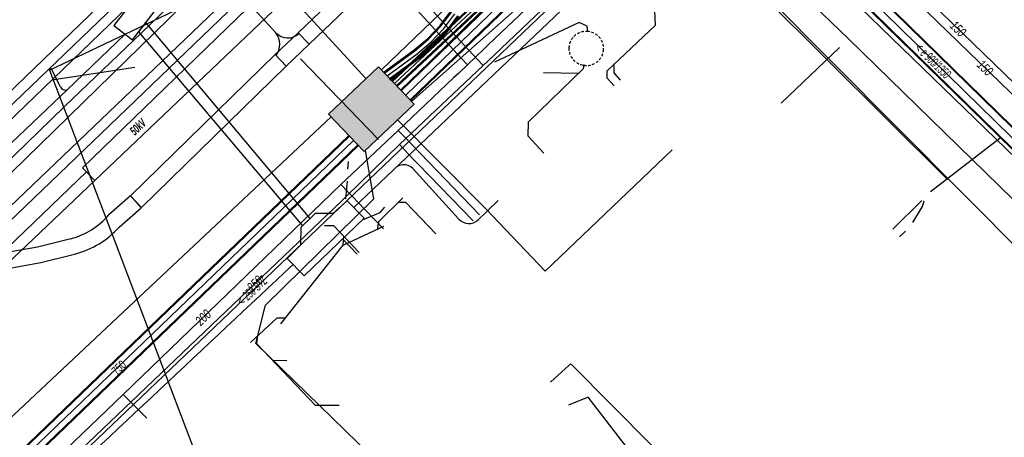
# Model space of a CAD drawing. Header units: metres. Extents: x 2695563 to 2696938, y 1260544 to 1262032.
# Tile 19 of 256: x 2695706 to 2695763, y 1260991 to 1261015. Entities that reach past the tile are written whole.
import ezdxf

# ---------------------------------------------------------------- set-up
doc = ezdxf.new("R2010")
doc.units = ezdxf.units.M
doc.linetypes.add('AUSGEZOGEN', pattern=[0])
doc.linetypes.add('STRICHLINIE2_S3', pattern=[0.25, 0.15, -0.1])
for name, color, linetype in [('AW_LK_ Haltung Text', 7, 'AUSGEZOGEN'), ('AW_LK_Haltung', 24, 'AUSGEZOGEN'), ('AW_LK_Schacht Detailpolygon', 24, 'AUSGEZOGEN'), ('AW_LK_Trasselinie', 24, 'AUSGEZOGEN'), ('EW_LK_Bauwerk_FL_Linie_Punkt', 1, 'AUSGEZOGEN'), ('EW_LK_Trasseabs', 1, 'AUSGEZOGEN'), ('EW_LK_Trasseabs_Text', 1, 'AUSGEZOGEN'), ('EW_LK_Trasserand', 1, 'AUSGEZOGEN'), ('FM_LK_SW_BAUWERK', 94, 'AUSGEZOGEN'), ('FM_LK_SW_TRASSEKANTE', 94, 'AUSGEZOGEN'), ('FM_LK_SW_TRASSEKANTE_TEXT', 94, 'AUSGEZOGEN'), ('GA_LK_Leitung', 32, 'AUSGEZOGEN'), ('GA_LK_Leitung_Text', 32, 'AUSGEZOGEN'), ('WA_LK_Leitung', 171, 'AUSGEZOGEN'), ('WA_LK_Leitung_Text', 171, 'AUSGEZOGEN')]:
    doc.layers.add(name, color=color, linetype=linetype)
doc.styles.add('ARIAL', font='arial.ttf')
doc.styles.add('ARIALNARROW', font='ARIALN.TTF')
pattern_1 = [(0, (2703955, 1269100), (4050, 4050), [4050, -4050]), (90, (2703955, 1269100), (-4050, 4050), [4050, -4050])]
pattern_2 = [(0, (2708005, 1273150), (6075, 6075), [6075, -6075]), (90, (2708005, 1273150), (-6075, 6075), [6075, -6075])]

# ---------------------------------------------------------------- blocks, each defined once
blk = doc.blocks.new('COMPLEXOBJECT_1486')
at = {"layer": 'AW_LK_Trasselinie', "color": 24, "linetype": 'AUSGEZOGEN', "transparency": 33554687}
blk.add_line((5717.58, 11023.864), (5684.727, 10992.233), dxfattribs=at)
blk.add_arc((5676.339, 10999.408), 11.039, 250.3905, 319.4564, dxfattribs=at)
blk = doc.blocks.new('COMPLEXOBJECT_1487')
at = {"layer": 'AW_LK_Trasselinie', "color": 24, "linetype": 'AUSGEZOGEN', "transparency": 33554687}
blk.add_line((5718.412, 11022.999), (5685.634, 10991.448), dxfattribs=at)
blk.add_arc((5676.342, 10999.401), 12.231, 250.6966, 319.4388, dxfattribs=at)
blk = doc.blocks.new('COMPLEXOBJECT_1510')
at = {"layer": 'AW_LK_Schacht Detailpolygon', "color": 24, "linetype": 'STRICHLINIE2_S3', "transparency": 33554687}
for centre, radius, start, end in [((5738.091, 11013.899), 0.987, 82.7609, 178.4247), ((5738.132, 11013.892), 0.989, 352.1305, 85.2016), ((5738.092, 11013.898), 0.988, 178.3547, 262.7918), ((5738.133, 11013.892), 0.988, 260.3994, 352.1777)]:
    blk.add_arc(centre, radius, start, end, dxfattribs=at)
blk = doc.blocks.new('COMPLEXOBJECT_1546')
at = {"layer": 'AW_LK_Haltung', "color": 24, "linetype": 'AUSGEZOGEN', "transparency": 33554687}
blk.add_line((5716.755, 11022.188), (5685.181, 10991.84), dxfattribs=at)
blk.add_arc((5676.169, 10999.763), 12, 254.6386, 318.6796, dxfattribs=at)
blk = doc.blocks.new('COMPLEXOBJECT_1618')
at = {"layer": 'EW_LK_Trasserand', "color": 1, "linetype": 'AUSGEZOGEN', "transparency": 33554687}
for points in [[(5710.96, 11003.519), (5712.247, 11004.641), (5711.631, 11005.324), (5710.368, 11004.223)], [(5708.152, 11002.842), (5706.226, 11002.349), (5704.121, 11001.973)], [(5704.291, 11001.069), (5706.422, 11001.449), (5708.441, 11001.967)], [(5701.534, 11001.174), (5699.274, 10999.593), (5693.884, 10994.456), (5689.164, 10989.827), (5685.174, 10985.863), (5682.322, 10983.483), (5681.082, 10982.374)], [(5681.082, 10982.374), (5681.843, 10981.578), (5685.916, 10985.049), (5689.936, 10989.045), (5694.648, 10993.664), (5700.034, 10998.795), (5701.998, 11000.372)]]:
    blk.add_lwpolyline(points, dxfattribs=at)
for centre, radius, start, end in [((5707.042, 11007.091), 4.392, 284.6372, 319.2247), ((5707.21, 11006.786), 4.974, 284.3345, 318.9414), ((5704.673, 10995.599), 6.398, 94.947, 119.3798), ((5704.756, 10995.42), 5.668, 94.7029, 119.1124)]:
    blk.add_arc(centre, radius, start, end, dxfattribs=at)
blk = doc.blocks.new('COMPLEXOBJECT_2298')
at = {"layer": 'EW_LK_Trasseabs', "color": 1, "linetype": 'AUSGEZOGEN', "transparency": 33554687}
for p, q in [((5741.924, 10990.826), (5737.28, 10995.512)), ((5741.845, 10989.134), (5742.016, 10990.619)), ((5753.203, 10977.834), (5741.936, 10988.916))]:
    blk.add_line(p, q, dxfattribs=at)
for centre, radius, start, end in [((5741.75, 10990.625), 0.266, 358.796, 49.129), ((5742.118, 10989.12), 0.273, 177.0457, 228.2686)]:
    blk.add_arc(centre, radius, start, end, dxfattribs=at)
blk = doc.blocks.new('COMPLEXOBJECT_2299')
at = {"layer": 'EW_LK_Trasseabs', "color": 1, "linetype": 'AUSGEZOGEN', "transparency": 33554687}
blk.add_line((5737.114, 10995.502), (5736.034, 10994.498), dxfattribs=at)
blk.add_arc((5737.202, 10995.426), 0.116, 47.7259, 139.1688, dxfattribs=at)
blk = doc.blocks.new('COMPLEXOBJECT_2406')
at = {"layer": 'EW_LK_Trasseabs', "color": 1, "linetype": 'AUSGEZOGEN', "transparency": 33554687}
for p, q in [((5758.213, 10982.554), (5771.631, 10995.456)), ((5758.081, 10982.05), (5758.139, 10982.401))]:
    blk.add_line(p, q, dxfattribs=at)
blk.add_arc((5758.408, 10982.365), 0.272, 135.9593, 172.4183, dxfattribs=at)
blk = doc.blocks.new('COMPLEXOBJECT_2412')
at = {"layer": 'EW_LK_Trasseabs', "color": 1, "linetype": 'AUSGEZOGEN', "transparency": 33554687}
blk.add_line((5730.71, 11003.977), (5728.043, 11006.919), dxfattribs=at)
blk.add_arc((5731.29, 11004.514), 0.79, 222.752, 311.982, dxfattribs=at)
blk = doc.blocks.new('COMPLEXOBJECT_2563')
at = {"layer": 'EW_LK_Trasseabs', "color": 1, "linetype": 'AUSGEZOGEN', "transparency": 33554687}
blk.add_line((5707.553, 11011.661), (5707.019, 11012.724), dxfattribs=at)
blk.add_arc((5707.828, 11011.776), 0.298, 202.6641, 292.1593, dxfattribs=at)
blk = doc.blocks.new('COMPLEXOBJECT_2755')
at = {"layer": 'FM_LK_SW_TRASSEKANTE', "color": 94, "linetype": 'AUSGEZOGEN', "transparency": 33554687}
for p, q in [((5768.75, 11059.53), (5763.168, 11065.49)), ((5727.343, 11011.463), (5768.592, 11051.978))]:
    blk.add_line(p, q, dxfattribs=at)
blk.add_arc((5764.805, 11055.835), 5.405, 314.4785, 43.1244, dxfattribs=at)

msp = doc.modelspace()

# ---------------------------------------------------------------- hatches: boundary and pattern name
at = {"layer": 'EW_LK_Bauwerk_FL_Linie_Punkt', "lineweight": 18, "transparency": 33554687}
h = msp.add_hatch(dxfattribs=at)
h.set_pattern_fill('MUSTER', color=1, scale=4050, style=0, pattern_type=2)
h.set_pattern_definition(pattern_1)
h.paths.add_polyline_path([(2695713.218, 1261017.099), (2695711.63, 1261015.042), (2695712.714, 1261014.205), (2695714.302, 1261016.262)], flags=0)
h = msp.add_hatch(dxfattribs=at)
h.set_pattern_fill('MUSTER', color=1, scale=4050, style=0, pattern_type=2)
h.set_pattern_definition(pattern_1)
h.paths.add_polyline_path([(2695721.71, 1261001.499), (2695722.697, 1261000.486), (2695726.168, 1261003.837), (2695725.193, 1261004.843), (2695724.36, 1261004.11), (2695723.326, 1261004.122), (2695722.494, 1261003.293), (2695722.47, 1261002.281)], flags=0)
at = {"layer": 'EW_LK_Trasserand', "lineweight": 18, "transparency": 33554687}
h = msp.add_hatch(dxfattribs=at)
h.set_pattern_fill('MUSTER', color=1, scale=6075, style=0, pattern_type=2)
h.set_pattern_definition(pattern_2)
h.paths.add_polyline_path([(2695722.339, 1261014.616), (2695722.973, 1261013.952), (2695740.509, 1261030.698), (2695765.875, 1261055.225), (2695796.332, 1261084.212), (2695795.758, 1261084.829), (2695765.279, 1261055.852), (2695739.873, 1261031.361)], flags=0)
h = msp.add_hatch(dxfattribs=at)
h.set_pattern_fill('MUSTER', color=1, scale=6075, style=0, pattern_type=2)
h.set_pattern_definition(pattern_2)
h.paths.add_polyline_path([(2695703.043, 1261001.255), (2695737.375, 1261034.217), (2695743.661, 1261040.14), (2695743.312, 1261040.501), (2695737.028, 1261034.581), (2695700.244, 1260999.403), (2695702.504, 1261000.984)], flags=0)
h = msp.add_hatch(dxfattribs=at)
h.set_pattern_fill('MUSTER', color=1, scale=6075, style=0, pattern_type=2)
h.set_pattern_definition(pattern_2)
h.paths.add_polyline_path([(2695738.14, 1261033.742), (2695725.987, 1261022.438), (2695709.807, 1261006.777), (2695710.519, 1261006.029), (2695738.852, 1261032.993)], flags=0)
h = msp.add_hatch(dxfattribs=at)
h.set_pattern_fill('MUSTER', color=1, scale=6075, style=0, pattern_type=2)
h.set_pattern_definition(pattern_2)
h.paths.add_polyline_path([(2695713.492, 1261015.213), (2695713.069, 1261014.665), (2695722.601, 1261003.4), (2695723.04, 1261003.831)], flags=0)
h = msp.add_hatch(dxfattribs=at)
h.set_pattern_fill('MUSTER', color=1, scale=6075, style=0, pattern_type=2)
h.set_pattern_definition(pattern_2)
h.paths.add_polyline_path([(2695721.012, 1261013.347), (2695721.647, 1261012.683), (2695722.973, 1261013.952), (2695722.339, 1261014.616)], flags=0)
h = msp.add_hatch(dxfattribs=at)
h.set_pattern_fill('MUSTER', color=1, scale=6075, style=0, pattern_type=2)
h.set_pattern_definition(pattern_2)
h.paths.add_polyline_path([(2695713.229, 1261004.462), (2695721.647, 1261012.683), (2695721.012, 1261013.347), (2695712.601, 1261005.134)], flags=0)
h = msp.add_hatch(dxfattribs=at)
h.set_pattern_fill('MUSTER', color=1, scale=6075, style=0, pattern_type=2)
h.set_pattern_definition(pattern_2)
h.paths.add_polyline_path([(2695710.034, 1261006.538), (2695704.902, 1261001.623), (2695688.568, 1260986.011), (2695689.039, 1260985.521), (2695705.372, 1261001.13), (2695710.519, 1261006.029)], flags=0)
h = msp.add_hatch(dxfattribs=at)
h.set_pattern_fill('MUSTER', color=1, scale=6075, style=0, pattern_type=2)
h.set_pattern_definition(pattern_2)
h.paths.add_polyline_path([(2695682.052, 1260982.184), (2695682.813, 1260981.388), (2695686.886, 1260984.859), (2695690.906, 1260988.855), (2695695.618, 1260993.474), (2695701.004, 1260998.605), (2695702.968, 1261000.182), (2695703.036, 1261000.219), (2695703.105, 1261000.256), (2695703.174, 1261000.291), (2695703.244, 1261000.326), (2695703.315, 1261000.36), (2695703.385, 1261000.392), (2695703.456, 1261000.424), (2695703.528, 1261000.455), (2695703.6, 1261000.484), (2695703.672, 1261000.513), (2695703.745, 1261000.541), (2695703.818, 1261000.568), (2695703.892, 1261000.593), (2695703.966, 1261000.618), (2695704.04, 1261000.642), (2695704.115, 1261000.664), (2695704.189, 1261000.686), (2695704.265, 1261000.706), (2695704.34, 1261000.726), (2695704.416, 1261000.745), (2695704.491, 1261000.762), (2695704.568, 1261000.779), (2695704.644, 1261000.794), (2695704.721, 1261000.808), (2695704.797, 1261000.822), (2695704.874, 1261000.834), (2695704.951, 1261000.845), (2695705.029, 1261000.855), (2695705.106, 1261000.864), (2695705.183, 1261000.872), (2695705.261, 1261000.879), (2695707.392, 1261001.259), (2695709.411, 1261001.777), (2695709.505, 1261001.802), (2695709.598, 1261001.829), (2695709.69, 1261001.857), (2695709.782, 1261001.888), (2695709.874, 1261001.92), (2695709.965, 1261001.954), (2695710.055, 1261001.989), (2695710.144, 1261002.027), (2695710.233, 1261002.066), (2695710.321, 1261002.107), (2695710.408, 1261002.149), (2695710.494, 1261002.193), (2695710.579, 1261002.239), (2695710.664, 1261002.287), (2695710.747, 1261002.336), (2695710.83, 1261002.387), (2695710.911, 1261002.439), (2695710.992, 1261002.493), (2695711.071, 1261002.549), (2695711.149, 1261002.606), (2695711.227, 1261002.665), (2695711.303, 1261002.725), (2695711.377, 1261002.786), (2695711.451, 1261002.849), (2695711.523, 1261002.914), (2695711.594, 1261002.98), (2695711.664, 1261003.047), (2695711.733, 1261003.115), (2695711.8, 1261003.185), (2695711.866, 1261003.257), (2695711.93, 1261003.329), (2695713.217, 1261004.451), (2695712.601, 1261005.134), (2695711.338, 1261004.033), (2695711.282, 1261003.969), (2695711.224, 1261003.906), (2695711.165, 1261003.844), (2695711.105, 1261003.783), (2695711.043, 1261003.723), (2695710.981, 1261003.665), (2695710.917, 1261003.608), (2695710.853, 1261003.552), (2695710.787, 1261003.497), (2695710.72, 1261003.444), (2695710.652, 1261003.392), (2695710.583, 1261003.341), (2695710.514, 1261003.291), (2695710.443, 1261003.243), (2695710.371, 1261003.197), (2695710.299, 1261003.152), (2695710.225, 1261003.108), (2695710.151, 1261003.065), (2695710.076, 1261003.024), (2695710, 1261002.985), (2695709.923, 1261002.947), (2695709.846, 1261002.911), (2695709.768, 1261002.876), (2695709.689, 1261002.842), (2695709.61, 1261002.81), (2695709.53, 1261002.78), (2695709.449, 1261002.751), (2695709.368, 1261002.724), (2695709.287, 1261002.698), (2695709.205, 1261002.674), (2695709.122, 1261002.652), (2695707.196, 1261002.159), (2695705.091, 1261001.783), (2695705.003, 1261001.775), (2695704.916, 1261001.765), (2695704.829, 1261001.755), (2695704.741, 1261001.743), (2695704.654, 1261001.73), (2695704.567, 1261001.716), (2695704.481, 1261001.7), (2695704.394, 1261001.684), (2695704.308, 1261001.666), (2695704.222, 1261001.647), (2695704.137, 1261001.627), (2695704.051, 1261001.606), (2695703.966, 1261001.583), (2695703.881, 1261001.56), (2695703.797, 1261001.535), (2695703.713, 1261001.509), (2695703.629, 1261001.482), (2695703.546, 1261001.453), (2695703.463, 1261001.424), (2695703.38, 1261001.393), (2695703.298, 1261001.362), (2695703.216, 1261001.329), (2695703.135, 1261001.295), (2695703.055, 1261001.26), (2695702.974, 1261001.224), (2695702.895, 1261001.187), (2695702.815, 1261001.148), (2695702.737, 1261001.109), (2695702.659, 1261001.068), (2695702.581, 1261001.027), (2695702.504, 1261000.984), (2695700.244, 1260999.403), (2695694.854, 1260994.266), (2695690.134, 1260989.637), (2695686.144, 1260985.673), (2695683.292, 1260983.293)], flags=0)
at = {"layer": 'FM_LK_SW_BAUWERK', "transparency": 33554687}
msp.add_hatch(color=7, dxfattribs=at).paths.add_polyline_path([(2695724.11, 1261009.883), (2695726.182, 1261007.713), (2695729.075, 1261010.476), (2695727.003, 1261012.645)])

# ---------------------------------------------------------------- linework, layer by layer
at = {"layer": 'AW_LK_Haltung', "linetype": 'AUSGEZOGEN', "transparency": 33554687}
for p, q in [((2695791.546, 1260981.959), (2695747.312, 1261025.301)), ((2695791.56, 1260981.973), (2695747.326, 1261025.315)), ((2695791.574, 1260981.988), (2695747.34, 1261025.33)), ((2695790.916, 1260981.316), (2695746.682, 1261024.658)), ((2695790.93, 1260981.331), (2695746.696, 1261024.673)), ((2695790.944, 1260981.345), (2695746.71, 1261024.687))]:
    msp.add_line(p, q, dxfattribs=at)
at = {"layer": 'AW_LK_Haltung', "color": 24, "linetype": 'AUSGEZOGEN', "transparency": 33554687}
for p, q in [((2695746.288, 1261025.007), (2695688.59, 1260969.95)), ((2695760.086, 1261006.095), (2695748.652, 1261017.462)), ((2695712.845, 1261012.596), (2695708.023, 1261011.866)), ((2695736.593, 1261012.309), (2695738.634, 1261012.262)), ((2695759.098, 1261005.387), (2695763.147, 1261008.514)), ((2695725.239, 1261007.128), (2695725.21, 1261006.684)), ((2695725.18, 1261006.002), (2695725.091, 1261004.964)), ((2695756.892, 1261003.213), (2695758.584, 1261004.878)), ((2695727.299, 1261003.357), (2695724.965, 1261002.274)), ((2695757.284, 1261002.763), (2695757.644, 1261003.084)), ((2695721.687, 1260995.559), (2695720.867, 1260995.565)), ((2695739.194, 1260993.436), (2695738.06, 1260992.978)), ((2695746.534, 1260983.946), (2695739.198, 1260993.451))]:
    msp.add_line(p, q, dxfattribs=at)
at = {"layer": 'AW_LK_Haltung', "color": 255, "transparency": 33554687}
msp.add_line((2695791.245, 1260981.652), (2695747.011, 1261024.994), dxfattribs=at)
at = {"layer": 'AW_LK_Haltung', "color": 24, "linetype": 'AUSGEZOGEN', "transparency": 33554687}
for points in [[(2695740.701, 1261011.539), (2695740.303, 1261011.974), (2695740.303, 1261012.396), (2695743.105, 1261015.063), (2695742.92, 1261019.11)], [(2695739.178, 1261014.669), (2695739.128, 1261015.005), (2695738.665, 1261015.214), (2695733.751, 1261012.901)], [(2695736.613, 1261007.629), (2695735.698, 1261008.611), (2695735.721, 1261009.45), (2695738.924, 1261012.538), (2695738.97, 1261012.768)], [(2695741.08, 1261011.867), (2695740.696, 1261012.296), (2695740.711, 1261012.802)], [(2695728.414, 1261005.017), (2695727.009, 1261003.64), (2695726.935, 1261003.186)], [(2695730.344, 1261002.929), (2695728.597, 1261004.752), (2695728.156, 1261004.758)], [(2695758.061, 1261003.594), (2695758.616, 1261004.53), (2695758.714, 1261004.844)], [(2695725.876, 1261001.852), (2695724.42, 1261003.4), (2695723.866, 1261003.4)], [(2695721.338, 1260997.711), (2695724.964, 1261002.276), (2695724.997, 1261002.801)], [(2695719.572, 1260996.628), (2695721.119, 1260998.062), (2695721.601, 1260998.062)], [(2695724.722, 1260992.963), (2695723.348, 1260992.968), (2695719.935, 1260996.537), (2695719.994, 1260997.02)]]:
    msp.add_lwpolyline(points, dxfattribs=at)
at = {"layer": 'EW_LK_Bauwerk_FL_Linie_Punkt', "color": 1, "linetype": 'AUSGEZOGEN', "transparency": 33554687}
msp.add_line((2695711.716, 1261002.398), (2695717.665, 1260986.779), dxfattribs=at)
for points in [[(2695713.218, 1261017.099), (2695711.63, 1261015.042), (2695712.714, 1261014.205), (2695714.302, 1261016.262), (2695713.218, 1261017.099)], [(2695721.71, 1261001.499), (2695722.697, 1261000.486), (2695726.168, 1261003.837), (2695725.193, 1261004.843), (2695724.36, 1261004.11), (2695723.326, 1261004.122), (2695722.494, 1261003.293), (2695722.47, 1261002.281), (2695721.71, 1261001.499)]]:
    msp.add_lwpolyline(points, close=True, dxfattribs=at)
at = {"layer": 'EW_LK_Trasseabs', "color": 1, "linetype": 'AUSGEZOGEN', "transparency": 33554687}
for p, q in [((2695707.887, 1261012.45), (2695731.348, 1261023.625)), ((2695754.317, 1261014.263), (2695746.739, 1261021.597)), ((2695727.858, 1261006.637), (2695741.107, 1261019.239)), ((2695721.044, 1261014.611), (2695719.567, 1261016.224)), ((2695708.91, 1261011.31), (2695712.292, 1261014.531)), ((2695750.406, 1261010.517), (2695753.804, 1261013.766)), ((2695771.15, 1260997.829), (2695754.317, 1261014.263)), ((2695727.012, 1261008.413), (2695722.466, 1261013.108)), ((2695707.989, 1261012.534), (2695707.887, 1261012.45)), ((2695707.887, 1261012.45), (2695711.716, 1261002.398)), ((2695704.064, 1261006.694), (2695708.91, 1261011.31)), ((2695725.569, 1261004.455), (2695727.858, 1261006.637)), ((2695733.959, 1261004.864), (2695732.789, 1261003.736)), ((2695726.074, 1261003.747), (2695727.107, 1261004.183)), ((2695727.107, 1261004.183), (2695727.373, 1261004.476)), ((2695725.761, 1261001.759), (2695724.925, 1261002.637))]:
    msp.add_line(p, q, dxfattribs=at)
for centre, radius, start, end in [((2695721.739, 1261015.293), 0.973, 224.462, 311.697), ((2695720.195, 1261013.947), 1.078, 323.0949, 38.0405), ((2695728.476, 1261006.169), 0.776, 46.2449, 142.8635), ((2693177.48, 1263701.335), 3710.222, 312.972487, 313.300566)]:
    msp.add_arc(centre, radius, start, end, dxfattribs=at)
at = {"layer": 'EW_LK_Trasserand', "color": 1, "linetype": 'AUSGEZOGEN', "transparency": 33554687}
for points in [[(2695722.339, 1261014.616), (2695722.973, 1261013.952), (2695740.509, 1261030.698), (2695765.875, 1261055.225), (2695796.332, 1261084.212), (2695795.758, 1261084.829), (2695765.279, 1261055.852), (2695739.873, 1261031.361), (2695722.339, 1261014.616)], [(2695703.043, 1261001.255), (2695737.375, 1261034.217), (2695743.661, 1261040.14), (2695743.312, 1261040.501), (2695737.028, 1261034.581), (2695700.244, 1260999.403), (2695702.504, 1261000.984), (2695703.043, 1261001.255)], [(2695738.14, 1261033.742), (2695725.987, 1261022.438), (2695709.807, 1261006.777), (2695710.519, 1261006.029), (2695738.852, 1261032.993), (2695738.14, 1261033.742)], [(2695713.492, 1261015.213), (2695713.069, 1261014.665), (2695722.601, 1261003.4), (2695723.04, 1261003.831), (2695713.492, 1261015.213)], [(2695721.012, 1261013.347), (2695721.647, 1261012.683), (2695722.973, 1261013.952), (2695722.339, 1261014.616), (2695721.012, 1261013.347)], [(2695713.229, 1261004.462), (2695721.647, 1261012.683), (2695721.012, 1261013.347), (2695712.601, 1261005.134), (2695713.229, 1261004.462)], [(2695710.034, 1261006.538), (2695704.902, 1261001.623), (2695688.568, 1260986.011), (2695689.039, 1260985.521), (2695705.372, 1261001.13), (2695710.519, 1261006.029), (2695710.034, 1261006.538)]]:
    msp.add_lwpolyline(points, close=True, dxfattribs=at)
at = {"layer": 'FM_LK_SW_BAUWERK', "color": 94, "transparency": 33554687}
msp.add_lwpolyline([(2695724.11, 1261009.883), (2695726.182, 1261007.713), (2695729.075, 1261010.476), (2695727.003, 1261012.645), (2695724.11, 1261009.883)], close=True, dxfattribs=at)
at = {"layer": 'FM_LK_SW_TRASSEKANTE', "linetype": 'AUSGEZOGEN', "transparency": 33554687}
for p, q in [((2695728.294, 1261011.289), (2695806.885, 1261087.167)), ((2695728.313, 1261011.27), (2695806.904, 1261087.148)), ((2695728.332, 1261011.25), (2695806.923, 1261087.128)), ((2695807.549, 1261086.47), (2695727.777, 1261011.838)), ((2695807.57, 1261086.447), (2695727.798, 1261011.815)), ((2695728.85, 1261010.714), (2695807.441, 1261086.592)), ((2695728.869, 1261010.694), (2695807.46, 1261086.572)), ((2695728.888, 1261010.675), (2695807.479, 1261086.553)), ((2695807.592, 1261086.424), (2695727.82, 1261011.792)), ((2695807.822, 1261086.178), (2695728.05, 1261011.546)), ((2695807.844, 1261086.155), (2695728.072, 1261011.523)), ((2695807.865, 1261086.132), (2695728.093, 1261011.5)), ((2695730.587, 1261015.042), (2695731.205, 1261015.872)), ((2695730.613, 1261015.021), (2695731.233, 1261015.854)), ((2695730.638, 1261015), (2695731.261, 1261015.836)), ((2695730.971, 1261014.72), (2695731.624, 1261015.597)), ((2695730.996, 1261014.699), (2695731.652, 1261015.579)), ((2695731.021, 1261014.677), (2695731.679, 1261015.561)), ((2695729.876, 1261014.291), (2695730.587, 1261015.042)), ((2695729.899, 1261014.267), (2695730.613, 1261015.021)), ((2695729.922, 1261014.242), (2695730.638, 1261015)), ((2695730.219, 1261013.926), (2695730.971, 1261014.72)), ((2695730.242, 1261013.901), (2695730.996, 1261014.699)), ((2695730.264, 1261013.877), (2695731.021, 1261014.677)), ((2695729.075, 1261013.623), (2695729.876, 1261014.291)), ((2695729.096, 1261013.597), (2695729.899, 1261014.267)), ((2695729.116, 1261013.571), (2695729.922, 1261014.242)), ((2695729.384, 1261013.229), (2695730.219, 1261013.926)), ((2695729.404, 1261013.203), (2695730.242, 1261013.901)), ((2695729.425, 1261013.177), (2695730.264, 1261013.877)), ((2695727.339, 1261012.346), (2695729.075, 1261013.623)), ((2695727.359, 1261012.319), (2695729.096, 1261013.597)), ((2695727.378, 1261012.293), (2695729.116, 1261013.571)), ((2695727.636, 1261011.943), (2695729.384, 1261013.229)), ((2695727.655, 1261011.917), (2695729.404, 1261013.203)), ((2695727.675, 1261011.89), (2695729.425, 1261013.177)), ((2695725.282, 1261008.653), (2695694.9, 1260979.444)), ((2695725.3, 1261008.634), (2695694.918, 1260979.425)), ((2695725.318, 1261008.616), (2695694.935, 1260979.407)), ((2695725.802, 1261008.112), (2695695.417, 1260978.899)), ((2695725.82, 1261008.094), (2695695.434, 1260978.881)), ((2695725.838, 1261008.075), (2695695.452, 1260978.862))]:
    msp.add_line(p, q, dxfattribs=at)
at = {"layer": 'FM_LK_SW_TRASSEKANTE', "color": 255, "transparency": 33554687}
for p, q in [((2695728.591, 1261010.982), (2695807.182, 1261086.86)), ((2695807.707, 1261086.301), (2695727.935, 1261011.669)), ((2695730.804, 1261014.86), (2695731.442, 1261015.716)), ((2695730.07, 1261014.084), (2695730.804, 1261014.86)), ((2695729.25, 1261013.4), (2695730.07, 1261014.084)), ((2695727.507, 1261012.118), (2695729.25, 1261013.4)), ((2695725.56, 1261008.364), (2695695.176, 1260979.153))]:
    msp.add_line(p, q, dxfattribs=at)
at = {"layer": 'FM_LK_SW_TRASSEKANTE', "color": 94, "linetype": 'AUSGEZOGEN', "transparency": 33554687}
for p, q in [((2695743.052, 1261027.688), (2695727.175, 1261012.465)), ((2695743.052, 1261027.688), (2695768.54, 1261002.97)), ((2695726.279, 1261011.955), (2695716.092, 1261023.085)), ((2695728.936, 1261010.621), (2695742.722, 1261022.847)), ((2695743.605, 1261022.754), (2695769.749, 1260996.443))]:
    msp.add_line(p, q, dxfattribs=at)
for points in [[(2695724.248, 1261009.738), (2695696.53, 1260983.727), (2695693.435, 1260977.989)], [(2695728.108, 1261009.553), (2695733.247, 1261004.388), (2695736.698, 1261000.77), (2695744.078, 1261007.81)], [(2695738.724, 1260986.089), (2695735.135, 1260982.608), (2695734.704, 1260982.19), (2695733.537, 1260983.288), (2695733.049, 1260983.748), (2695727.275, 1260989.365), (2695719.871, 1260996.568), (2695720.438, 1260998.797), (2695726.734, 1261004.963), (2695726.254, 1261007.782)]]:
    msp.add_lwpolyline(points, dxfattribs=at)
at = {"layer": 'GA_LK_Leitung', "color": 32, "linetype": 'AUSGEZOGEN', "transparency": 33554687}
for points in [[(2695733.09, 1261012.717), (2695733.358, 1261012.972), (2695742.024, 1261021.223), (2695744.859, 1261021.156), (2695748.098, 1261024.121), (2695748.134, 1261025.099), (2695748.184, 1261026.419)], [(2695748.184, 1261026.419), (2695748.771, 1261026.401), (2695773.135, 1261002.797), (2695792.817, 1260983.606), (2695796.034, 1260980.465), (2695805.957, 1260970.774), (2695812.102, 1260964.795), (2695819.371, 1260957.632), (2695825.575, 1260951.618), (2695832.069, 1260945.306)], [(2695723.156, 1261024.146), (2695723.838, 1261023.45), (2695723.817, 1261022.702), (2695724.021, 1261022.482), (2695729.966, 1261016.08), (2695731.083, 1261014.879), (2695732.75, 1261013.083), (2695733.09, 1261012.717)], [(2695677.389, 1260980.134), (2695699.154, 1261000.988), (2695708.762, 1261010.339), (2695713.228, 1261014.619), (2695720.922, 1261022.03), (2695721.178, 1261022.277)], [(2695686.421, 1260968.012), (2695686.735, 1260968.271), (2695688.27, 1260968.222), (2695690.029, 1260969.561), (2695690.428, 1260971.88), (2695698.585, 1260979.599), (2695707.192, 1260987.976), (2695724.871, 1261004.86), (2695725.161, 1261005.137), (2695728.231, 1261008.121), (2695732.385, 1261012.05), (2695733.09, 1261012.717)], [(2695728.231, 1261008.121), (2695729.05, 1261007.258), (2695729.339, 1261006.953), (2695732.505, 1261003.681)]]:
    msp.add_lwpolyline(points, dxfattribs=at)
at = {"layer": 'WA_LK_Leitung', "color": 7, "linetype": 'AUSGEZOGEN', "transparency": 33554687}
msp.add_line((2695712.167, 1260993.589), (2695713.55, 1260992.229), dxfattribs=at)
for points in [[(2695747.653, 1261025.769), (2695747.633, 1261025.249), (2695747.604, 1261024.446), (2695744.709, 1261021.767), (2695741.725, 1261021.841), (2695733.408, 1261013.926), (2695733.154, 1261013.685), (2695732.176, 1261012.754)], [(2695747.653, 1261025.769), (2695748.594, 1261025.75), (2695748.906, 1261025.488), (2695749.296, 1261025.159), (2695749.838, 1261024.634), (2695768.576, 1261006.454), (2695773.895, 1261001.262), (2695787.668, 1260987.873), (2695795.293, 1260980.379), (2695805.162, 1260970.74), (2695811.352, 1260964.732), (2695816.951, 1260959.24), (2695820.265, 1260956.026), (2695824.834, 1260951.583), (2695830.431, 1260946.151), (2695831.445, 1260945.129), (2695833.738, 1260942.9), (2695834.365, 1260942.29)], [(2695722.774, 1261023.016), (2695723.286, 1261022.457), (2695729.475, 1261015.702), (2695730.715, 1261014.349), (2695731.816, 1261013.147), (2695732.176, 1261012.754)], [(2695678.269, 1260980.104), (2695678.933, 1260980.741), (2695700.689, 1261001.63), (2695715.659, 1261016.231), (2695716.156, 1261016.694), (2695716.431, 1261016.95), (2695721.07, 1261021.382), (2695721.329, 1261021.629), (2695721.908, 1261022.182)], [(2695732.176, 1261012.754), (2695731.669, 1261012.272), (2695731.371, 1261011.989), (2695728.157, 1261008.935), (2695724.82, 1261005.798), (2695712.167, 1260993.589), (2695706.476, 1260988.14), (2695698.417, 1260980.424), (2695686.877, 1260969.366), (2695686.624, 1260969.124), (2695686.35, 1260968.861)], [(2695728.157, 1261008.935), (2695728.287, 1261008.8), (2695728.459, 1261008.621), (2695732.873, 1261004.032)], [(2695724.82, 1261005.798), (2695724.951, 1261005.663), (2695725.119, 1261005.489), (2695725.21, 1261005.396), (2695725.568, 1261005.026), (2695725.767, 1261004.822), (2695727.308, 1261003.232)]]:
    msp.add_lwpolyline(points, dxfattribs=at)

# ---------------------------------------------------------------- block references
at = {"layer": 'AW_LK_Haltung', "color": 24, "linetype": 'AUSGEZOGEN', "lineweight": -3, "transparency": 33554687}
msp.add_blockref('COMPLEXOBJECT_1546', (2690000.97, 1249999.81), dxfattribs=at)
at = {"layer": 'AW_LK_Schacht Detailpolygon', "color": 24, "linetype": 'STRICHLINIE2_S3', "lineweight": -3, "transparency": 33554687}
msp.add_blockref('COMPLEXOBJECT_1510', (2690000.97, 1249999.81), dxfattribs=at)
at = {"layer": 'AW_LK_Trasselinie', "color": 24, "linetype": 'AUSGEZOGEN', "lineweight": -3, "transparency": 33554687}
for name in ['COMPLEXOBJECT_1486', 'COMPLEXOBJECT_1487']:
    msp.add_blockref(name, (2690000.97, 1249999.81), dxfattribs=at)
at = {"layer": 'EW_LK_Trasseabs', "color": 1, "linetype": 'AUSGEZOGEN', "lineweight": -3, "transparency": 33554687}
for name in ['COMPLEXOBJECT_2563', 'COMPLEXOBJECT_2412', 'COMPLEXOBJECT_2299', 'COMPLEXOBJECT_2298', 'COMPLEXOBJECT_2406']:
    msp.add_blockref(name, (2690000.97, 1249999.81), dxfattribs=at)
at = {"layer": 'EW_LK_Trasserand', "color": 1, "linetype": 'AUSGEZOGEN', "lineweight": -3, "transparency": 33554687}
msp.add_blockref('COMPLEXOBJECT_1618', (2690000.97, 1249999.81), dxfattribs=at)
at = {"layer": 'FM_LK_SW_TRASSEKANTE', "color": 94, "linetype": 'AUSGEZOGEN', "lineweight": -3, "transparency": 33554687}
msp.add_blockref('COMPLEXOBJECT_2755', (2690000.97, 1249999.81), dxfattribs=at)

# ---------------------------------------------------------------- texts
at = {"layer": 'AW_LK_ Haltung Text', "color": 24, "transparency": 33554687, "char_height": 0.55705, "attachment_point": 5, "style": 'ARIAL'}
for s, insert, width, rotation in [('\\A1;{\\fArial|i1|b0;\\H0.557054;\\W0.700000;\\C24;< \\W0.490000;e 900/1350}\\P', (2695759.225, 1261012.991), 3.40438, 315.4878), ('\\A1;{\\fArial|i1|b0;\\H0.557054;\\W0.700000;\\C24;< \\W0.490000;250 STZ}\\P', (2695719.648, 1260999.621), 2.75543, 43.2774)]:
    msp.add_mtext(s, dxfattribs=dict(at, insert=insert, width=width, rotation=rotation))
at = {"layer": 'EW_LK_Trasseabs_Text', "color": 1, "transparency": 33554687, "insert": (2695713.027, 1261009.144), "char_height": 0.5075, "width": 1.1278, "attachment_point": 5, "rotation": 43.7832, "style": 'ARIALNARROW'}
msp.add_mtext('\\A1;{\\fArial Narrow|i1|b1;\\H0.507500;\\W0.700000;\\C1;50kV}\\P', dxfattribs=at)
at = {"layer": 'FM_LK_SW_TRASSEKANTE_TEXT', "color": 94, "transparency": 33554687, "insert": (2695711.871, 1260995.114), "char_height": 0.50638, "width": 1.28184, "attachment_point": 5, "rotation": 43.7445, "style": 'ARIAL'}
msp.add_mtext('\\W0.70; 750 ', dxfattribs=at)
at = {"layer": 'GA_LK_Leitung_Text', "color": 32, "transparency": 33554687, "char_height": 0.55825, "attachment_point": 5, "style": 'ARIAL'}
for s, insert, width, rotation in [('\\A1;{\\fArial|i1|b0;\\H0.558250;\\W0.700000;\\C32;150}\\P', (2695760.69, 1261014.846), 1.10806, 315.9081), ('\\A1;{\\fArial|i1|b0;\\H0.558250;\\W0.700000;\\C32;250}\\P', (2695719.825, 1261000.034), 1.11429, 43.6824)]:
    msp.add_mtext(s, dxfattribs=dict(at, insert=insert, width=width, rotation=rotation))
at = {"layer": 'WA_LK_Leitung_Text', "color": 7, "transparency": 33554687, "char_height": 0.55426, "attachment_point": 5, "style": 'ARIAL'}
for s, insert, width, rotation in [('\\A1;{\\fArial|i1|b0;\\H0.554263;\\W0.700000;\\C7;150}\\P', (2695762.261, 1261012.572), 1.10014, 315.8676), ('\\A1;{\\fArial|i1|b0;\\H0.554263;\\W0.700000;\\C7;200}\\P', (2695716.821, 1260998.072), 1.10633, 43.9749)]:
    msp.add_mtext(s, dxfattribs=dict(at, insert=insert, width=width, rotation=rotation))

doc.saveas('drawing.dxf')
